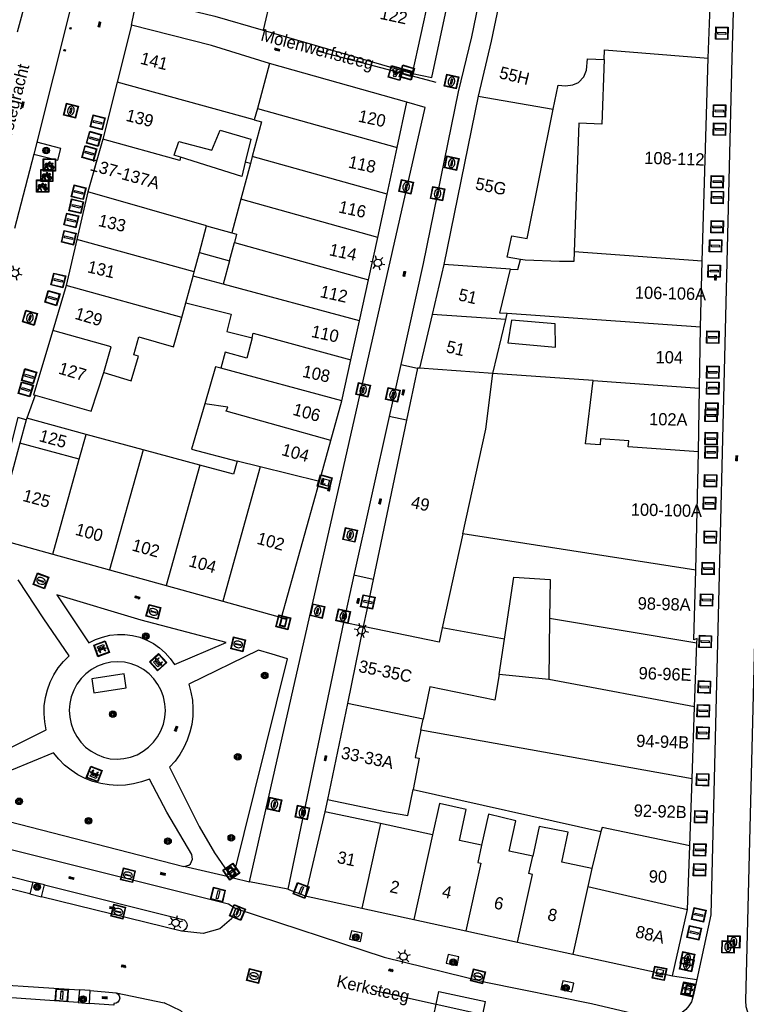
# Model space of a CAD drawing. Header units: metres. Extents: x 93870 to 95789, y 463036 to 464040.
# Tile 108 of 256: x 94224 to 94283, y 463815 to 463895. Entities that reach past the tile are written whole.
import ezdxf
from ezdxf.enums import TextEntityAlignment as Align

# ---------------------------------------------------------------- set-up
doc = ezdxf.new("R2010")
doc.units = ezdxf.units.M
doc.header["$LTSCALE"] = 25.4
for name, color, linetype in [('B_BEBOUWINGSGRENS_0', 1, 'Continuous'), ('B_TUSSENMUUR_0', 7, 'Continuous'), ('Q_BANK_0', 7, 'Continuous'), ('Q_BOOM_0', 3, 'Continuous'), ('Q_BRANDKRAAN_0', 5, 'Continuous'), ('Q_CAI-KAST_0', 10, 'Continuous'), ('Q_FIETSENREK_0', 6, 'Continuous'), ('Q_INSPECTIE_OF_RIOOLPUT_0', 253, 'Continuous'), ('Q_KOLK_0', 254, 'Continuous'), ('Q_LICHTMAST_0', 2, 'Continuous'), ('Q_LICHTPUNT_1', 7, 'Continuous'), ('Q_STRAATNAAMBORD_0', 7, 'Continuous'), ('Q_VERKEERSBORDPAAL_0', 40, 'Continuous'), ('Q_WATERLEIDINGPUT_0', 5, 'Continuous'), ('S_GBKN_SYMBOOL_GV_GROOT_0', 7, 'Continuous'), ('S_GBKN_SYMBOOL_OV_GROOT_0', 7, 'Continuous'), ('T_CULTUURGRENS_0', 76, 'Continuous'), ('V_WEGGRENS_0', 7, 'Continuous'), ('Z_GBKN_HUISNUMMER_0', 252, 'Continuous'), ('Z_STRAATNAAM_0', 252, 'Continuous')]:
    doc.layers.add(name, color=color, linetype=linetype)
doc.layers.add('Q_PAAL_STEEN_0', color=7, linetype='Continuous', true_color=0xa97373)
doc.layers.add('Q_PAALTJE_0', color=7, linetype='Continuous', true_color=0x666666)

# ---------------------------------------------------------------- blocks, each defined once
blk = doc.blocks.new('Q_STRAATNAAMBORD')
for points in [[(-0.5, 0.5), (0.5, 0.5), (0.5, -0.5), (-0.5, -0.5)], [(-0.369, 0.22), (0.358, 0.22), (0.358, -0.214), (-0.369, -0.214)]]:
    blk.add_lwpolyline(points, close=True)
for points in [[(-0.442, 0.464), (0.438, 0.464, -0.414214), (0.459, 0.442), (0.459, -0.437, -0.414214), (0.438, -0.459), (-0.442, -0.459, -0.414214), (-0.463, -0.437), (-0.463, 0.442), (-0.463, 0.444), (-0.463, 0.446), (-0.463, 0.448), (-0.462, 0.45), (-0.461, 0.451), (-0.46, 0.453), (-0.459, 0.455), (-0.458, 0.456), (-0.457, 0.457), (-0.456, 0.459), (-0.454, 0.46), (-0.453, 0.461), (-0.451, 0.462), (-0.449, 0.462), (-0.447, 0.463), (-0.446, 0.463), (-0.444, 0.464), (-0.442, 0.464)], [(-0.287, 0.16), (0.281, 0.16, -0.414214), (0.303, 0.139), (0.303, -0.134, -0.414214), (0.281, -0.156), (-0.287, -0.156, -0.414214), (-0.308, -0.134), (-0.308, 0.139), (-0.308, 0.14), (-0.308, 0.142), (-0.307, 0.144), (-0.307, 0.146), (-0.306, 0.148), (-0.305, 0.149), (-0.304, 0.151), (-0.303, 0.152), (-0.302, 0.154), (-0.3, 0.155), (-0.299, 0.156), (-0.297, 0.157), (-0.296, 0.158), (-0.294, 0.159), (-0.292, 0.159), (-0.29, 0.16), (-0.288, 0.16), (-0.287, 0.16)]]:
    blk.add_lwpolyline(points, format="xyb")
blk = doc.blocks.new('Q_CAI-KAST')
for points in [[(-0.5, 0.5), (0.5, 0.5), (0.5, -0.5), (-0.5, -0.5)], [(-0.262, 0.264), (0.25, 0.264), (0.25, 0.187), (-0.262, 0.187)], [(-0.262, 0.107), (0.25, 0.107), (0.25, -0.332), (-0.262, -0.332)]]:
    blk.add_lwpolyline(points, close=True)
blk.add_lwpolyline([(-0.442, 0.464), (0.438, 0.464, -0.414214), (0.459, 0.442), (0.459, -0.437, -0.414214), (0.438, -0.459), (-0.442, -0.459, -0.414214), (-0.463, -0.437), (-0.463, 0.442), (-0.463, 0.444), (-0.463, 0.446), (-0.463, 0.448), (-0.462, 0.45), (-0.461, 0.451), (-0.46, 0.453), (-0.459, 0.455), (-0.458, 0.456), (-0.457, 0.457), (-0.456, 0.459), (-0.454, 0.46), (-0.453, 0.461), (-0.451, 0.462), (-0.449, 0.462), (-0.447, 0.463), (-0.446, 0.463), (-0.444, 0.464), (-0.442, 0.464)], format="xyb")
blk.add_circle((-0.177, -0.034), 0.0354)
blk = doc.blocks.new('Q_LICHTMAST')
for points in [[(-0.26, 0.15), (-0.52, 0.3)], [(0, 0.3), (0, 0.6)], [(0.26, 0.15), (0.52, 0.3)], [(-0.26, -0.15), (-0.52, -0.3)], [(0, -0.3), (0, -0.6)], [(0.26, -0.15), (0.52, -0.3)]]:
    blk.add_lwpolyline(points)
blk.add_circle((0, 0), 0.3)
blk = doc.blocks.new('Q_VERKEERSBORDPAAL')
for points in [[(-0.5, 0.5), (0.5, 0.5), (0.5, -0.5), (-0.5, -0.5)], [(-0.08, 0.333), (0.071, 0.333), (0.071, -0.329), (-0.08, -0.329)]]:
    blk.add_lwpolyline(points, close=True)
blk.add_lwpolyline([(-0.442, 0.464), (0.438, 0.464, -0.414214), (0.459, 0.442), (0.459, -0.437, -0.414214), (0.438, -0.459), (-0.442, -0.459, -0.414214), (-0.463, -0.437), (-0.463, 0.442), (-0.463, 0.444), (-0.463, 0.446), (-0.463, 0.448), (-0.462, 0.45), (-0.461, 0.451), (-0.46, 0.453), (-0.459, 0.455), (-0.458, 0.456), (-0.457, 0.457), (-0.456, 0.459), (-0.454, 0.46), (-0.453, 0.461), (-0.451, 0.462), (-0.449, 0.462), (-0.447, 0.463), (-0.446, 0.463), (-0.444, 0.464), (-0.442, 0.464)], format="xyb")
blk = doc.blocks.new('Q_PAAL_STEEN')
for points in [[(-0.5, 0.5), (0.5, 0.5), (0.5, -0.5), (-0.5, -0.5)], [(-0.08, 0.333), (0.071, 0.333), (0.071, -0.329), (-0.08, -0.329)]]:
    blk.add_lwpolyline(points, close=True)
blk.add_lwpolyline([(-0.442, 0.464), (0.438, 0.464, -0.414214), (0.459, 0.442), (0.459, -0.437, -0.414214), (0.438, -0.459), (-0.442, -0.459, -0.414214), (-0.463, -0.437), (-0.463, 0.442), (-0.463, 0.444), (-0.463, 0.446), (-0.463, 0.448), (-0.462, 0.45), (-0.461, 0.451), (-0.46, 0.453), (-0.459, 0.455), (-0.458, 0.456), (-0.457, 0.457), (-0.456, 0.459), (-0.454, 0.46), (-0.453, 0.461), (-0.451, 0.462), (-0.449, 0.462), (-0.447, 0.463), (-0.446, 0.463), (-0.444, 0.464), (-0.442, 0.464)], format="xyb")
blk = doc.blocks.new('Q_PAALTJE')
at = {"color": 251, "true_color": 0x666666, "xscale": 0.1, "yscale": 0.1, "zscale": 0.01}
blk.add_blockref('Q_PAAL_STEEN', (0, 0), dxfattribs=at)
blk = doc.blocks.new('Q_KOLK')
blk.add_lwpolyline([(-0.5, 0.5), (0.5, 0.5), (0.5, -0.5), (-0.5, -0.5)], close=True)
for points in [[(-0.442, 0.464), (0.438, 0.464, -0.414214), (0.459, 0.442), (0.459, -0.437, -0.414214), (0.438, -0.459), (-0.442, -0.459, -0.414214), (-0.463, -0.437), (-0.463, 0.442, -0.414214), (-0.442, 0.464)], [(-0.345, 0.105, 0.380426), (-0.276, -0.18)], [(-0.008, 0.266, 0.240218), (-0.345, 0.105)], [(-0.194, 0.045, 0.853344), (-0.194, -0.032)], [(0.331, 0.111, 0.240191), (-0.008, 0.266)], [(0.185, -0.032, 0.849746), (0.185, 0.045)], [(0.267, -0.176, 0.380426), (0.331, 0.111)], [(-0.276, -0.18, 0.148452), (0.012, -0.257)], [(0.012, -0.257, 0.131742), (0.267, -0.176)]]:
    blk.add_lwpolyline(points, format="xyb")
for points in [[(-0.194, 0.045), (0.185, 0.045)], [(0.185, -0.032), (-0.194, -0.032)]]:
    blk.add_lwpolyline(points)
blk = doc.blocks.new('Q_WATERLEIDINGPUT')
blk.add_lwpolyline([(-0.5, 0.5), (0.5, 0.5), (0.5, -0.5), (-0.5, -0.5)], close=True)
for points in [[(-0.442, 0.464), (0.438, 0.464, -0.414214), (0.459, 0.442), (0.459, -0.437, -0.414214), (0.438, -0.459), (-0.442, -0.459, -0.414214), (-0.463, -0.437), (-0.463, 0.442), (-0.463, 0.444), (-0.463, 0.446), (-0.463, 0.448), (-0.462, 0.45), (-0.461, 0.451), (-0.46, 0.453), (-0.459, 0.455), (-0.458, 0.456), (-0.457, 0.457), (-0.456, 0.459), (-0.454, 0.46), (-0.453, 0.461), (-0.451, 0.462), (-0.449, 0.462), (-0.447, 0.463), (-0.446, 0.463), (-0.444, 0.464), (-0.442, 0.464)], [(-0.345, 0.105, 0.380426), (-0.276, -0.18)], [(-0.008, 0.266, 0.240218), (-0.345, 0.105)], [(-0.194, 0.045, 0.853344), (-0.194, -0.032)], [(0.331, 0.111, 0.240191), (-0.008, 0.266)], [(0.185, -0.032, 0.849746), (0.185, 0.045)], [(0.267, -0.176, 0.380426), (0.331, 0.111)], [(-0.276, -0.18, 0.148452), (0.012, -0.257)], [(0.012, -0.257, 0.131742), (0.267, -0.176)]]:
    blk.add_lwpolyline(points, format="xyb")
for points in [[(-0.194, 0.045), (0.185, 0.045)], [(0.185, -0.032), (-0.194, -0.032)]]:
    blk.add_lwpolyline(points)
blk = doc.blocks.new('Q_INSPECTIE_OF_RIOOLPUT')
blk.add_lwpolyline([(-0.5, 0.5), (0.5, 0.5), (0.5, -0.5), (-0.5, -0.5)], close=True)
for points in [[(-0.442, 0.464), (0.438, 0.464, -0.414214), (0.459, 0.442), (0.459, -0.437, -0.414214), (0.438, -0.459), (-0.442, -0.459, -0.414214), (-0.463, -0.437), (-0.463, 0.442), (-0.463, 0.444), (-0.463, 0.446), (-0.463, 0.448), (-0.462, 0.45), (-0.461, 0.451), (-0.46, 0.453), (-0.459, 0.455), (-0.458, 0.456), (-0.457, 0.457), (-0.456, 0.459), (-0.454, 0.46), (-0.453, 0.461), (-0.451, 0.462), (-0.449, 0.462), (-0.447, 0.463), (-0.446, 0.463), (-0.444, 0.464), (-0.442, 0.464)], [(-0.345, 0.105, 0.380426), (-0.276, -0.18)], [(-0.008, 0.266, 0.240218), (-0.345, 0.105)], [(-0.194, 0.045, 0.853344), (-0.194, -0.032)], [(0.331, 0.111, 0.240191), (-0.008, 0.266)], [(0.185, -0.032, 0.849746), (0.185, 0.045)], [(0.267, -0.176, 0.380426), (0.331, 0.111)], [(-0.276, -0.18, 0.148452), (0.012, -0.257)], [(0.012, -0.257, 0.131742), (0.267, -0.176)]]:
    blk.add_lwpolyline(points, format="xyb")
for points in [[(-0.194, 0.045), (0.185, 0.045)], [(0.185, -0.032), (-0.194, -0.032)]]:
    blk.add_lwpolyline(points)
blk = doc.blocks.new('Q_BRANDKRAAN')
blk.add_lwpolyline([(-0.5, 0.5), (0.5, 0.5), (0.5, -0.5), (-0.5, -0.5)], close=True)
for points in [[(-0.442, 0.464), (0.438, 0.464, -0.414214), (0.459, 0.442), (0.459, -0.437, -0.414214), (0.438, -0.459), (-0.442, -0.459, -0.414214), (-0.463, -0.437), (-0.463, 0.442), (-0.463, 0.444), (-0.463, 0.446), (-0.463, 0.448), (-0.462, 0.45), (-0.461, 0.451), (-0.46, 0.453), (-0.459, 0.455), (-0.458, 0.456), (-0.457, 0.457), (-0.456, 0.459), (-0.454, 0.46), (-0.453, 0.461), (-0.451, 0.462), (-0.449, 0.462), (-0.447, 0.463), (-0.446, 0.463), (-0.444, 0.464), (-0.442, 0.464)], [(-0.345, 0.105, 0.380426), (-0.276, -0.18)], [(-0.008, 0.266, 0.240218), (-0.345, 0.105)], [(-0.194, 0.045, 0.853344), (-0.194, -0.032)], [(0.331, 0.111, 0.240191), (-0.008, 0.266)], [(0.185, -0.032, 0.849746), (0.185, 0.045)], [(0.267, -0.176, 0.380426), (0.331, 0.111)], [(-0.276, -0.18, 0.148452), (0.012, -0.257)], [(0.012, -0.257, 0.131742), (0.267, -0.176)]]:
    blk.add_lwpolyline(points, format="xyb")
for points in [[(-0.194, 0.045), (0.185, 0.045)], [(0.185, -0.032), (-0.194, -0.032)]]:
    blk.add_lwpolyline(points)
blk = doc.blocks.new('Q_FIETSENREK')
for points in [[(-0.5, 0.5), (0.5, 0.5), (0.5, -0.5), (-0.5, -0.5)], [(-0.063, 0.145), (0.184, 0.054), (0.037, -0.093)]]:
    blk.add_lwpolyline(points, close=True)
for points in [[(-0.442, 0.464), (0.438, 0.464, -0.414214), (0.459, 0.442), (0.459, -0.437, -0.414214), (0.438, -0.459), (-0.442, -0.459, -0.414214), (-0.463, -0.437), (-0.463, 0.442), (-0.463, 0.444), (-0.463, 0.446), (-0.463, 0.448), (-0.462, 0.45), (-0.461, 0.451), (-0.46, 0.453), (-0.459, 0.455), (-0.458, 0.456), (-0.457, 0.457), (-0.456, 0.459), (-0.454, 0.46), (-0.453, 0.461), (-0.451, 0.462), (-0.449, 0.462), (-0.447, 0.463), (-0.446, 0.463), (-0.444, 0.464), (-0.442, 0.464)], [(-0.181, 0.106, 0.847256), (-0.324, -0.144)], [(-0.193, 0.075, 0.842492), (-0.305, -0.118)], [(-0.171, 0.065, 0.053288), (-0.193, 0.075)], [(-0.185, -0.134, 0.502492), (-0.147, 0.044)], [(-0.149, 0.089, 0.06236), (-0.181, 0.106)], [(-0.165, -0.161, 0.494489), (-0.125, 0.068)], [(-0.324, -0.144, 0.089606), (-0.421, -0.348)], [(-0.296, -0.162, 0.110942), (-0.375, -0.348)], [(-0.294, -0.105, 0.006942), (-0.305, -0.118)], [(-0.296, -0.162, 0.02458), (-0.283, -0.168)], [(-0.212, -0.105, 0.381614), (-0.294, -0.105)], [(-0.283, -0.168, 0.148109), (-0.198, -0.173)], [(-0.223, -0.136, 0.533998), (-0.276, -0.136)], [(-0.276, -0.136, 0.009682), (-0.271, -0.138)], [(-0.271, -0.138, 0.120201), (-0.218, -0.144)], [(-0.218, -0.144, 0.003554), (-0.223, -0.136)], [(-0.185, -0.134, 0.017985), (-0.212, -0.105)], [(-0.122, -0.348, 0.075837), (-0.198, -0.173)], [(-0.075, -0.348, 0.094234), (-0.165, -0.161)], [(0.095, -0.16, 0.385208), (0.186, -0.333)], [(0.209, -0.054, 0.224648), (0.108, -0.128)], [(0.126, -0.171, 0.376993), (0.197, -0.303)], [(0.212, -0.086, 0.20829), (0.139, -0.139)], [(0.186, -0.333, 1), (0.287, -0.06)], [(0.197, -0.303, 1), (0.276, -0.09)], [(0.287, -0.06, 0.086253), (0.238, -0.051)], [(0.276, -0.09, 0.079305), (0.241, -0.083)]]:
    blk.add_lwpolyline(points, format="xyb")
for points in [[(-0.171, 0.065), (-0.263, -0.038), (-0.239, -0.059), (-0.147, 0.044)], [(0.081, 0.221), (-0.003, 0.252), (-0.149, 0.089)], [(-0.125, 0.068), (-0.086, 0.111), (0.018, -0.131), (0.095, -0.16)], [(0.238, -0.051), (0.229, 0.053), (0.261, 0.093), (0.302, 0.078), (0.314, 0.11), (0.192, 0.155), (0.18, 0.123), (0.231, 0.104), (0.207, 0.076), (-0.04, 0.167), (0, 0.216), (0.07, 0.191), (0.081, 0.221)], [(0.209, -0.054), (0.199, 0.029), (0.057, -0.108)], [(-0.421, -0.348), (-0.375, -0.348)], [(-0.122, -0.348), (-0.075, -0.348)], [(0.057, -0.108), (0.108, -0.128)], [(0.126, -0.171), (0.253, -0.218), (0.241, -0.083)], [(0.139, -0.139), (0.222, -0.17), (0.212, -0.086)]]:
    blk.add_lwpolyline(points)
blk = doc.blocks.new('Q_BANK')
blk.add_lwpolyline([(-0.5, 0.5), (0.5, 0.5), (0.5, -0.5), (-0.5, -0.5)], close=True)
blk.add_lwpolyline([(-0.442, 0.464), (0.438, 0.464, -0.414214), (0.459, 0.442), (0.459, -0.437, -0.414214), (0.438, -0.459), (-0.442, -0.459, -0.414214), (-0.463, -0.437), (-0.463, 0.442), (-0.463, 0.444), (-0.463, 0.446), (-0.463, 0.448), (-0.462, 0.45), (-0.461, 0.451), (-0.46, 0.453), (-0.459, 0.455), (-0.458, 0.456), (-0.457, 0.457), (-0.456, 0.459), (-0.454, 0.46), (-0.453, 0.461), (-0.451, 0.462), (-0.449, 0.462), (-0.447, 0.463), (-0.446, 0.463), (-0.444, 0.464), (-0.442, 0.464)], format="xyb")
for points in [[(-0.267, 0.022), (-0.366, -0.078)], [(-0.18, 0.132), (-0.267, 0.132), (-0.267, 0.276)], [(-0.267, 0.276), (0.258, 0.276), (0.258, 0.132), (0.173, 0.132)], [(-0.18, 0.022), (-0.267, 0.022)], [(-0.267, 0.022), (-0.18, 0.022)], [(-0.18, 0.022), (-0.18, 0.132)], [(-0.18, 0.132), (-0.144, 0.132)], [(-0.144, 0.132), (-0.144, 0.022)], [(0.131, 0.132), (-0.144, 0.132)], [(0.131, 0.022), (-0.144, 0.022)], [(-0.144, 0.022), (0.131, 0.022)], [(0.131, 0.022), (-0.144, 0.022)], [(-0.144, 0.022), (0.131, 0.022)], [(-0.144, 0.022), (0.131, 0.022)], [(0.131, 0.022), (0.131, 0.132)], [(0.131, 0.132), (0.173, 0.132)], [(0.173, 0.132), (0.173, 0.022)], [(0.173, 0.022), (0.255, 0.022)], [(0.173, 0.022), (0.255, 0.022)], [(0.255, 0.022), (0.357, -0.078)], [(-0.236, -0.078), (-0.366, -0.078)], [(-0.192, -0.078), (-0.192, -0.27), (-0.236, -0.27), (-0.236, -0.078)], [(-0.236, -0.078), (-0.192, -0.078)], [(0.183, -0.078), (-0.192, -0.078)], [(0.226, -0.078), (0.226, -0.268), (0.183, -0.268), (0.183, -0.078)], [(0.183, -0.078), (0.226, -0.078)], [(0.357, -0.078), (0.226, -0.078)]]:
    blk.add_lwpolyline(points)
blk = doc.blocks.new('Q_LICHTPUNT')
for points in [[(-0.5, 0.5), (0.5, 0.5), (0.5, -0.5), (-0.5, -0.5)], [(-0.463, 0.464), (0.459, 0.464), (0.459, -0.459), (-0.463, -0.459)], [(-0.123, 0.08), (-0.077, 0.051), (-0.255, -0.233), (-0.301, -0.204)], [(-0.033, 0.032), (0.021, 0.032), (0.021, -0.303), (-0.033, -0.303)], [(0.075, 0.051), (0.121, 0.079), (0.293, -0.209), (0.247, -0.236)]]:
    blk.add_lwpolyline(points, close=True)
blk.add_circle((-0.002, 0.21), 0.103)
blk = doc.blocks.new('Q_BOOM')
for radius in [0.27, 0.18, 0.09]:
    blk.add_circle((0, 0), radius)
blk = doc.blocks.new('S_GBKN_SYMBOOL_OV_GROOT')
for points in [[(-0.21875, 0.0625), (0.21875, 0.0625)], [(-0.21875, 0), (0.21875, 0)], [(-0.1875, 0.0625), (-0.1875, 0)], [(-0.125, 0.09375), (-0.125, 0.0625)], [(-0.125, 0), (-0.125, -0.0625)], [(-0.0625, 0.0625), (-0.0625, 0)], [(0, 0.09375), (0, 0.0625)], [(0, 0), (0, -0.0625)], [(0.0625, 0.0625), (0.0625, 0)], [(0.125, 0.09375), (0.125, 0.0625)], [(0.125, 0), (0.125, -0.0625)], [(0.1875, 0.0625), (0.1875, 0)], [(-0.21875, -0.0625), (0.21875, -0.0625)], [(-0.1875, -0.0625), (-0.1875, -0.09375)], [(-0.0625, -0.0625), (-0.0625, -0.09375)], [(0.0625, -0.0625), (0.0625, -0.09375)], [(0.1875, -0.0625), (0.1875, -0.09375)]]:
    blk.add_lwpolyline(points)
blk = doc.blocks.new('S_GBKN_SYMBOOL_GV_GROOT')
for points in [[(-0.1875, 0.03125), (-0.09375, 0.09375)], [(-0.1875, -0.0625), (0.0625, 0.09375)], [(-0.1875, 0.09375), (0.125, -0.09375)], [(-0.1875, 0), (-0.03125, -0.09375)], [(-0.125, -0.09375), (0.1875, 0.09375)], [(-0.0625, 0.09375), (0.1875, -0.0625)], [(0.03125, -0.09375), (0.1875, 0)], [(0.09375, 0.09375), (0.1875, 0.03125)]]:
    blk.add_lwpolyline(points)

msp = doc.modelspace()

# ---------------------------------------------------------------- linework, layer by layer
at = {"layer": 'B_BEBOUWINGSGRENS_0'}
for p, q in [((94255.68, 463890.99), (94257.495, 463899.4)), ((94279.765, 463892.252), (94280.017, 463899.245)), ((94232.78, 463894.95), (94231.609, 463890.295)), ((94243.49, 463894.528), (94255.68, 463890.99)), ((94279.265, 463875.707), (94279.765, 463892.252)), ((94255.22, 463888.65), (94244.019, 463891.804)), ((94231.609, 463890.295), (94230.44, 463885.65)), ((94261.01, 463889.16), (94258.221, 463875.43)), ((94254.422, 463884.959), (94255.22, 463888.65)), ((94230.44, 463885.65), (94229.22, 463881.34)), ((94253.6, 463881.16), (94254.422, 463884.959)), ((94229.22, 463881.34), (94228.315, 463877.468)), ((94252.837, 463877.635), (94253.6, 463881.16)), ((94238.3, 463876.389), (94238.887, 463878.579)), ((94238.887, 463878.579), (94240.942, 463878.013)), ((94252.074, 463874.161), (94252.837, 463877.635)), ((94228.315, 463877.468), (94227.44, 463873.72)), ((94240.752, 463875.732), (94241.148, 463877.208)), ((94237.882, 463874.831), (94238.3, 463876.389)), ((94238.3, 463876.389), (94240.752, 463875.732)), ((94240.752, 463875.732), (94240.237, 463873.81)), ((94258.221, 463875.43), (94257.266, 463871.356)), ((94279.13, 463870.32), (94279.265, 463875.707)), ((94237.785, 463874.468), (94237.882, 463874.831)), ((94240.237, 463873.81), (94237.785, 463874.468)), ((94227.44, 463873.72), (94226.345, 463870.034)), ((94251.342, 463870.825), (94252.074, 463874.161)), ((94236.879, 463871.094), (94237.203, 463872.302)), ((94257.266, 463871.356), (94256.23, 463866.97)), ((94236.189, 463868.719), (94236.879, 463871.094)), ((94250.645, 463867.652), (94251.342, 463870.825)), ((94279.07, 463865.34), (94279.13, 463870.32)), ((94249.91, 463864.307), (94250.645, 463867.652)), ((94256.07, 463866.97), (94255.181, 463862.722)), ((94256.23, 463866.97), (94256.07, 463866.97)), ((94278.97, 463860.16), (94279.07, 463865.34)), ((94249.015, 463861.08), (94249.91, 463864.307)), ((94224.19, 463862.76), (94223.675, 463860.861)), ((94224.225, 463862.888), (94224.19, 463862.76)), ((94229.079, 463861.571), (94224.225, 463862.888)), ((94255.181, 463862.722), (94252.465, 463849.742)), ((94233.712, 463860.314), (94229.079, 463861.571)), ((94223.675, 463860.861), (94221.58, 463853.14)), ((94248.076, 463857.729), (94249.015, 463861.08)), ((94238.344, 463859.057), (94233.712, 463860.314)), ((94278.76, 463850.51), (94278.97, 463860.16)), ((94244.99, 463846.63), (94248.076, 463857.729)), ((94222.444, 463852.9), (94226.349, 463851.814)), ((94226.349, 463851.814), (94230.968, 463850.529)), ((94230.968, 463850.529), (94235.588, 463849.245)), ((94235.588, 463849.245), (94240.207, 463847.96)), ((94240.207, 463847.96), (94244.99, 463846.63)), ((94266.84, 463846.545), (94266.784, 463841.579)), ((94251.66, 463845.897), (94250.36, 463839.631)), ((94262.73, 463842.004), (94263.163, 463844.859)), ((94278.663, 463839.359), (94278.846, 463844.54)), ((94266.784, 463841.579), (94262.73, 463842.004)), ((94250.36, 463839.631), (94248.74, 463831.8)), ((94278.456, 463833.494), (94278.663, 463839.359)), ((94278.262, 463828.007), (94278.456, 463833.494)), ((94255.73, 463832.6), (94271.03, 463829.18)), ((94248.53, 463830.8), (94246.932, 463823.937)), ((94253.049, 463829.836), (94248.53, 463830.8)), ((94257.303, 463828.928), (94253.049, 463829.836)), ((94271.03, 463829.18), (94270.28, 463826.16)), ((94278.08, 463822.84), (94278.262, 463828.007)), ((94270.28, 463826.16), (94267.838, 463826.681)), ((94246.932, 463823.937), (94251.529, 463822.934)), ((94251.529, 463822.934), (94255.779, 463822.007)), ((94276.847, 463817.412), (94278.08, 463822.84)), ((94255.779, 463822.007), (94260.008, 463821.085)), ((94260.008, 463821.085), (94264.229, 463820.164)), ((94264.229, 463820.164), (94268.743, 463819.18)), ((94268.743, 463819.18), (94276.847, 463817.412))]:
    msp.add_line(p, q, dxfattribs=at)
for points in [[(94263.512, 463900.547), (94262.08, 463893.63), (94261.01, 463889.16)], [(94233.24, 463897.23), (94239.551, 463895.672), (94243.49, 463894.528)], [(94244.019, 463891.804), (94239.28, 463893.27), (94232.78, 463894.95)], [(94267.137, 463888.087), (94267.532, 463890.045), (94268.128, 463889.993), (94268.739, 463890.076), (94269.194, 463890.272), (94269.637, 463890.715), (94269.845, 463891.264), (94269.928, 463892.186), (94271.299, 463892.127)], [(94271.299, 463892.127), (94271.098, 463886.865), (94269.234, 463886.934), (94268.842, 463876.447)], [(94264.458, 463875.836), (94263.373, 463876.009), (94263.757, 463877.75), (94265.011, 463877.548), (94267.137, 463888.087)], [(94236.771, 463884.184), (94236.246, 463884.35), (94236.617, 463885.443), (94239.315, 463884.734), (94239.991, 463886.369), (94242.486, 463885.639), (94242.037, 463883.777)], [(94242.037, 463883.777), (94241.755, 463882.607), (94236.771, 463884.184)], [(94240.942, 463878.013), (94241.323, 463877.903), (94241.148, 463877.208)], [(94268.842, 463876.447), (94268.813, 463875.674), (94267.637, 463875.67), (94264.839, 463875.775), (94264.458, 463875.836)], [(94237.203, 463872.302), (94240.89, 463871.38), (94240.53, 463869.96), (94242.6, 463869.443)], [(94263.734, 463870.882), (94263.431, 463869.041), (94267.325, 463868.689), (94267.307, 463870.582), (94263.734, 463870.882)], [(94226.345, 463870.034), (94224.79, 463864.8), (94224.915, 463864.765)], [(94230.501, 463866.615), (94232.745, 463865.94), (94233.346, 463867.949), (94232.97, 463868.05), (94233.37, 463869.52), (94236.189, 463868.719)], [(94242.6, 463869.443), (94242.153, 463867.79), (94240.399, 463868.265), (94240.05, 463866.972)], [(94224.915, 463864.765), (94229.48, 463863.47), (94230.501, 463866.615)], [(94240.05, 463866.972), (94239.625, 463867.087), (94238.73, 463864.05)], [(94238.73, 463864.05), (94237.657, 463860.352), (94241.374, 463859.38)], [(94241.374, 463859.38), (94241.085, 463858.313), (94238.344, 463859.057)], [(94278.846, 463844.54), (94278.86, 463844.93), (94278.6, 463844.83), (94278.76, 463850.51)], [(94252.465, 463849.742), (94251.948, 463847.275), (94251.66, 463845.897)], [(94263.163, 463844.859), (94263.931, 463849.924), (94266.876, 463849.733), (94266.84, 463846.545)], [(94248.74, 463831.8), (94253.56, 463830.79), (94255.294, 463830.485), (94255.73, 463832.6)], [(94261.294, 463828.077), (94259.509, 463828.458), (94260.05, 463830.994), (94257.862, 463831.467), (94257.303, 463828.928)], [(94265.47, 463827.186), (94263.558, 463827.594), (94264.085, 463830.062), (94261.857, 463830.603), (94261.294, 463828.077)], [(94267.838, 463826.681), (94268.36, 463829.129), (94266.002, 463829.602), (94265.47, 463827.186)]]:
    msp.add_lwpolyline(points, dxfattribs=at)
at = {"layer": 'B_TUSSENMUUR_0'}
for p, q in [((94244.694, 463899.638), (94243.49, 463894.528)), ((94244.019, 463891.804), (94243.023, 463888.136)), ((94242.774, 463887.217), (94231.609, 463890.295)), ((94261.01, 463889.16), (94267.137, 463888.087)), ((94243.023, 463888.136), (94242.774, 463887.217)), ((94243.023, 463888.136), (94254.422, 463884.959)), ((94242.607, 463884.226), (94242.456, 463883.66)), ((94253.6, 463881.16), (94242.607, 463884.226)), ((94242.456, 463883.66), (94241.675, 463880.747)), ((94242.456, 463883.66), (94242.037, 463883.777)), ((94238.887, 463878.579), (94229.22, 463881.34)), ((94241.675, 463880.747), (94240.942, 463878.013)), ((94252.837, 463877.635), (94241.675, 463880.747)), ((94237.882, 463874.831), (94228.315, 463877.468)), ((94241.148, 463877.208), (94252.074, 463874.161)), ((94279.265, 463875.707), (94268.842, 463876.447)), ((94263.658, 463875.044), (94258.221, 463875.43)), ((94237.203, 463872.302), (94237.785, 463874.468)), ((94236.879, 463871.094), (94227.44, 463873.72)), ((94251.342, 463870.825), (94240.237, 463873.81)), ((94263.273, 463870.929), (94257.266, 463871.356)), ((94263.273, 463870.929), (94263.392, 463871.421)), ((94279.13, 463870.32), (94263.392, 463871.421)), ((94262.215, 463866.543), (94263.273, 463870.929)), ((94249.91, 463864.307), (94240.05, 463866.972)), ((94262.215, 463866.543), (94256.23, 463866.97)), ((94270.394, 463865.959), (94262.215, 463866.543)), ((94270.394, 463865.959), (94279.07, 463865.34)), ((94228.513, 463859.548), (94229.079, 463861.571)), ((94228.513, 463859.548), (94223.675, 463860.861)), ((94233.712, 463860.314), (94230.968, 463850.529)), ((94226.349, 463851.814), (94228.513, 463859.548)), ((94243.254, 463858.917), (94241.374, 463859.38)), ((94238.344, 463859.057), (94235.588, 463849.245)), ((94243.254, 463858.917), (94240.207, 463847.96)), ((94248.076, 463857.729), (94243.254, 463858.917)), ((94259.769, 463853.459), (94258.082, 463845.808)), ((94278.76, 463850.51), (94259.769, 463853.459)), ((94278.846, 463844.54), (94266.84, 463846.545)), ((94263.163, 463844.859), (94258.082, 463845.808)), ((94278.663, 463839.359), (94266.784, 463841.579)), ((94256.533, 463838.348), (94250.36, 463839.631)), ((94256.345, 463837.441), (94256.533, 463838.348)), ((94278.456, 463833.494), (94256.345, 463837.441)), ((94253.049, 463829.836), (94251.529, 463822.934)), ((94257.303, 463828.928), (94255.779, 463822.007)), ((94270.28, 463826.16), (94269.958, 463824.691)), ((94269.958, 463824.691), (94268.743, 463819.18)), ((94269.958, 463824.691), (94278.08, 463822.84))]:
    msp.add_line(p, q, dxfattribs=at)
for points in [[(94271.299, 463892.127), (94271.329, 463892.914), (94279.765, 463892.252)], [(94242.774, 463887.217), (94243.366, 463887.054), (94242.607, 463884.226)], [(94236.771, 463884.184), (94236.695, 463883.912), (94230.44, 463885.65)], [(94263.658, 463875.044), (94264.256, 463875.001), (94264.458, 463875.836)], [(94263.392, 463871.421), (94262.793, 463871.463), (94263.658, 463875.044)], [(94230.501, 463866.615), (94231.113, 463868.703), (94226.345, 463870.034)], [(94242.6, 463869.443), (94242.696, 463869.835), (94250.645, 463867.652)], [(94259.769, 463853.459), (94261.653, 463862.001), (94262.215, 463866.543)], [(94278.97, 463860.16), (94273.258, 463860.541), (94273.293, 463861.04), (94270.999, 463861.204), (94270.963, 463860.705), (94269.766, 463860.79), (94270.394, 463865.959)], [(94249.015, 463861.08), (94240.49, 463863.455), (94240.62, 463863.8), (94238.73, 463864.05)], [(94258.082, 463845.808), (94257.834, 463844.614), (94251.66, 463845.897)], [(94262.73, 463842.004), (94262.392, 463839.887), (94257.082, 463840.991), (94256.533, 463838.348)], [(94256.345, 463837.441), (94255.883, 463835.215), (94256.22, 463835.17), (94255.73, 463832.6)], [(94278.262, 463828.007), (94271.116, 463829.525), (94271.03, 463829.18)], [(94261.294, 463828.077), (94260.984, 463826.673), (94261.228, 463826.616), (94260.008, 463821.085)], [(94264.229, 463820.164), (94265.447, 463825.686), (94265.154, 463825.752), (94265.47, 463827.186)]]:
    msp.add_lwpolyline(points, dxfattribs=at)
at = {"layer": 'T_CULTUURGRENS_0'}
for p, q in [((94229.53, 463841.65), (94229.702, 463840.501)), ((94240.924, 463825.441), (94241.056, 463825.408))]:
    msp.add_line(p, q, dxfattribs=at)
msp.add_lwpolyline([(94229.702, 463840.501), (94232.328, 463840.894), (94232.156, 463842.043), (94229.53, 463841.65)], dxfattribs=at)
at = {"layer": 'V_WEGGRENS_0'}
for p, q in [((94223.489, 463894.393), (94224.683, 463898.962)), ((94228.205, 463898.025), (94224.796, 463884.42)), ((94232.78, 463894.95), (94233.24, 463897.23)), ((94224.796, 463884.42), (94223.231, 463878.367)), ((94254.719, 463867.271), (94253.776, 463863.035)), ((94254.719, 463867.271), (94256.07, 463866.97)), ((94224.915, 463864.765), (94224.225, 463862.888)), ((94253.776, 463863.035), (94250.896, 463850.091)), ((94255.181, 463862.722), (94253.776, 463863.035)), ((94250.896, 463850.091), (94250.04, 463846.234)), ((94252.465, 463849.742), (94250.896, 463850.091)), ((94250.04, 463846.234), (94245.518, 463824.477)), ((94251.66, 463845.897), (94250.04, 463846.234)), ((94244.241, 463843.64), (94243.124, 463843.98)), ((94231.025, 463835.116), (94231.587, 463835.083)), ((94248.74, 463831.8), (94248.53, 463830.8)), ((94220.333, 463830.648), (94237.04, 463826.347)), ((94215.549, 463827.36), (94224.719, 463825.066)), ((94240.924, 463825.441), (94237.04, 463826.347)), ((94224.479, 463824.107), (94218.018, 463825.701)), ((94241.056, 463825.408), (94242.383, 463825.076)), ((94224.719, 463825.066), (94224.479, 463824.107)), ((94225.669, 463824.828), (94224.719, 463825.066)), ((94225.43, 463823.873), (94225.669, 463824.828)), ((94245.518, 463824.477), (94242.383, 463825.076)), ((94224.479, 463824.107), (94225.43, 463823.873)), ((94236.834, 463821.06), (94225.43, 463823.873)), ((94245.518, 463824.477), (94246.932, 463823.937)), ((94276.847, 463817.412), (94278.834, 463817.134)), ((94216.155, 463817.099), (94228.518, 463816.278)), ((94228.426, 463815.24), (94216.122, 463816.133)), ((94228.518, 463816.278), (94228.426, 463815.24)), ((94229.39, 463816.22), (94228.518, 463816.278)), ((94229.352, 463815.173), (94229.39, 463816.22)), ((94229.39, 463816.22), (94231.524, 463816.039)), ((94231.524, 463816.039), (94235.43, 463815.23)), ((94257.596, 463815.108), (94257.815, 463816.152)), ((94257.815, 463816.152), (94261.624, 463815.323)), ((94228.426, 463815.24), (94229.352, 463815.173)), ((94256.669, 463810.684), (94257.596, 463815.108)), ((94261.402, 463814.265), (94261.624, 463815.323))]:
    msp.add_line(p, q, dxfattribs=at)
for points in [[(94283.891, 463973.657), (94282.37, 463915.906), (94281.685, 463892.238), (94279.979, 463822.397), (94278.834, 463817.134)], [(94264.849, 463970.964), (94266.58, 463958.48), (94267.49, 463945.35), (94267.64, 463938.6), (94267.18, 463931.57), (94265.46, 463917.84), (94263.36, 463907.97), (94260.47, 463893.99), (94259.4, 463889.51), (94256.55, 463875.5), (94254.719, 463867.271)], [(94255.68, 463890.99), (94257.25, 463890.66), (94258.51, 463896.64), (94259.63, 463901.61), (94260.81, 463907.28), (94263.72, 463922.31), (94264.24, 463925.86), (94264.76, 463930.18), (94264.97, 463933.54), (94265.23, 463940.22), (94265.42, 463949.12), (94265.1, 463952.67), (94264.31, 463957.66), (94262.1, 463970.27)], [(94242.383, 463825.076), (94256.71, 463888.23), (94255.22, 463888.65)], [(94227.019, 463884.877), (94225.063, 463885.405), (94224.796, 463884.42)], [(94224.796, 463884.42), (94226.76, 463883.919), (94227.019, 463884.877)], [(94287.073, 463812.13), (94284.286, 463813.171), (94283.937, 463813.343), (94283.623, 463813.572), (94283.353, 463813.852), (94283.134, 463814.173), (94282.973, 463814.528), (94282.876, 463814.904), (94282.833, 463815.409), (94284.06, 463864.14)], [(94224.19, 463862.76), (94223.512, 463862.935), (94222.54, 463859.16), (94222.11, 463859.19), (94221.68, 463857.5), (94222.06, 463857.38), (94220.898, 463853.335), (94221.58, 463853.14)], [(94217.863, 463834.745), (94219.03, 463834.08), (94225.82, 463837.473), (94225.694, 463838.125), (94225.64, 463838.786), (94225.658, 463839.449), (94225.748, 463840.106), (94225.909, 463840.75), (94226.139, 463841.372), (94226.436, 463841.965), (94226.796, 463842.523), (94227.214, 463843.038), (94227.685, 463843.504), (94225.613, 463846.531), (94223.52, 463849.7)], [(94226.668, 463848.496), (94229.285, 463844.56), (94229.833, 463844.838), (94230.41, 463845.048), (94231.008, 463845.188), (94231.619, 463845.256), (94232.233, 463845.251), (94232.842, 463845.173), (94233.437, 463845.023), (94234.011, 463844.803), (94234.554, 463844.517), (94235.06, 463844.168), (94235.52, 463843.762), (94235.929, 463843.304), (94236.28, 463842.8), (94240.478, 463844.592)], [(94240.478, 463844.592), (94233.557, 463846.417), (94226.668, 463848.496)], [(94243.124, 463843.98), (94237.436, 463841.203), (94237.615, 463840.563), (94237.73, 463839.909), (94237.778, 463839.247), (94237.761, 463838.583), (94237.677, 463837.924), (94237.527, 463837.276), (94237.314, 463836.647), (94237.039, 463836.043), (94236.704, 463835.468), (94236.315, 463834.931), (94235.873, 463834.434), (94238.295, 463829.603), (94239.519, 463827.437), (94240.924, 463825.441)], [(94231.587, 463835.083), (94232.147, 463835.129), (94232.696, 463835.253), (94233.222, 463835.453), (94233.714, 463835.726), (94234.163, 463836.065), (94234.56, 463836.464), (94234.896, 463836.914), (94235.166, 463837.408), (94235.364, 463837.935), (94235.486, 463838.484), (94235.529, 463839.045), (94235.492, 463839.606), (94235.377, 463840.157), (94235.186, 463840.686), (94234.922, 463841.183), (94234.591, 463841.638), (94234.199, 463842.041), (94233.754, 463842.386), (94233.265, 463842.664), (94232.742, 463842.871), (94232.195, 463843.002), (94231.633, 463843.035), (94231.072, 463842.989), (94230.524, 463842.865), (94229.998, 463842.664), (94229.506, 463842.392), (94229.057, 463842.053), (94228.66, 463841.654), (94228.323, 463841.203), (94228.054, 463840.71), (94227.856, 463840.183), (94227.734, 463839.634), (94227.691, 463839.073), (94227.728, 463838.511), (94227.843, 463837.961), (94228.034, 463837.432), (94228.298, 463836.935), (94228.629, 463836.48), (94229.021, 463836.076), (94229.466, 463835.732), (94229.955, 463835.454), (94230.478, 463835.247), (94231.025, 463835.116)], [(94241.056, 463825.408), (94245.49, 463843.26), (94244.241, 463843.64)], [(94237.04, 463826.347), (94237.427, 463826.437), (94237.583, 463826.564), (94237.751, 463826.923), (94237.686, 463827.315), (94235.64, 463830.759), (94234.222, 463833.469), (94233.592, 463833.237), (94232.941, 463833.071), (94232.277, 463832.973), (94231.606, 463832.945), (94230.935, 463832.985), (94230.272, 463833.094), (94229.625, 463833.272), (94228.998, 463833.515), (94228.401, 463833.821), (94227.838, 463834.187), (94227.315, 463834.609), (94226.839, 463835.083), (94226.415, 463835.604), (94222.974, 463834.193)], [(94211.038, 463829.819), (94212.294, 463829.893), (94214.458, 463829.854), (94240.68, 463823.3), (94241.269, 463822.906)], [(94225.669, 463824.828), (94237.063, 463821.977), (94237.196, 463821.858), (94237.278, 463821.7), (94237.298, 463821.523), (94237.255, 463821.35), (94237.154, 463821.204), (94237.007, 463821.102), (94236.834, 463821.06)], [(94241.269, 463822.906), (94240.924, 463822.078), (94239.959, 463821.257), (94238.6, 463820.884), (94236.834, 463821.06)], [(94241.269, 463822.906), (94253.355, 463818.94), (94261.645, 463816.894), (94270.261, 463815.173), (94273.609, 463814.382)], [(94250.535, 463820.398), (94251.421, 463820.206), (94251.573, 463820.909), (94250.688, 463821.101), (94250.535, 463820.398)], [(94258.419, 463818.448), (94259.305, 463818.255), (94259.458, 463818.958), (94258.572, 463819.151), (94258.419, 463818.448)], [(94267.768, 463816.316), (94268.653, 463816.123), (94268.806, 463816.826), (94267.921, 463817.019), (94267.768, 463816.316)], [(94278.834, 463817.134), (94278.518, 463815.683), (94278.395, 463815.309), (94278.202, 463814.967), (94277.946, 463814.669), (94277.636, 463814.426), (94277.285, 463814.249), (94276.906, 463814.144), (94275.365, 463814.176)], [(94231.524, 463816.039), (94231.675, 463815.938), (94231.775, 463815.785), (94231.807, 463815.606), (94231.767, 463815.428), (94231.66, 463815.281), (94231.504, 463815.186), (94231.324, 463815.16), (94231.321, 463815.03), (94229.352, 463815.173)], [(94238.34, 463812.26), (94238.025, 463813.151), (94237.501, 463813.937), (94236.8, 463814.57), (94235.43, 463815.23)]]:
    msp.add_lwpolyline(points, dxfattribs=at)
at = {"layer": 'Z_STRAATNAAM_0'}
for p, q in [((94247.89, 463892.852), (94255.643, 463890.8)), ((94255.643, 463890.8), (94257.557, 463890.293)), ((94252.435, 463816.25), (94257.596, 463815.108)), ((94257.596, 463815.108), (94261.402, 463814.265))]:
    msp.add_line(p, q, dxfattribs=at)

# ---------------------------------------------------------------- block references
at = {"layer": 'Q_BANK_0'}
for p, rotation in [((94230.331, 463844.085), 19.99905080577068), ((94234.939, 463842.997), 131.765271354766), ((94229.731, 463833.873), 158.8156711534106)]:
    msp.add_blockref('Q_BANK', p, dxfattribs=dict(at, rotation=rotation))
at = {"layer": 'Q_BOOM_0'}
for p, rotation in [((94225.81, 463884.72), 164.8937011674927), ((94233.936, 463845.107), 159.0294076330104), ((94243.621, 463841.904), 76.0513901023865), ((94231.237, 463838.749), 8.511559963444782), ((94241.423, 463835.27), 76.0513901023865), ((94223.602, 463831.648), 165.5634199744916), ((94229.27, 463830.054), 165.5634199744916), ((94235.738, 463828.398), 120.7135582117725), ((94240.902, 463828.671), 76.05139010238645), ((94225.073, 463824.662), 165.9353782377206), ((94251.05, 463820.572), 167.7728183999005), ((94258.977, 463818.535), 167.7110655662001), ((94268.175, 463816.434), 167.6976024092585), ((94228.814, 463815.512), 175.8616206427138)]:
    msp.add_blockref('Q_BOOM', p, dxfattribs=dict(at, rotation=rotation))
at = {"layer": 'Q_BRANDKRAAN_0', "rotation": 78.50144012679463}
msp.add_blockref('Q_BRANDKRAAN', (94258.87, 463883.688), dxfattribs=at)
at = {"layer": 'Q_CAI-KAST_0'}
for p, rotation in [((94248.518, 463857.689), 74.3463385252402), ((94275.807, 463817.623), 167.6929658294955)]:
    msp.add_blockref('Q_CAI-KAST', p, dxfattribs=dict(at, rotation=rotation))
at = {"layer": 'Q_FIETSENREK_0'}
for p in [(94226.078, 463883.539), (94225.866, 463882.681), (94225.525, 463881.815)]:
    msp.add_blockref('Q_FIETSENREK', p, dxfattribs=at)
at = {"layer": 'Q_INSPECTIE_OF_RIOOLPUT_0'}
for p, rotation in [((94258.848, 463890.345), 76.56716528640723), ((94250.593, 463853.368), 77.45619535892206), ((94242.747, 463817.408), 166.2168496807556)]:
    msp.add_blockref('Q_INSPECTIE_OF_RIOOLPUT', p, dxfattribs=dict(at, rotation=rotation))
at = {"layer": 'Q_KOLK_0'}
for p, rotation in [((94227.83, 463887.97), 75.93304237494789), ((94255.155, 463881.752), 77.21832246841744), ((94257.716, 463881.198), 78.50144012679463), ((94224.494, 463871.079), 73.45489524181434), ((94251.651, 463865.194), 77.21832246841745), ((94254.074, 463864.801), 77.44971174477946), ((94225.387, 463849.627), 159.0698940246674), ((94234.554, 463847.1), 165.2279163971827), ((94247.934, 463847.167), 77.21832246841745), ((94250.029, 463846.741), 77.4869220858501), ((94241.459, 463844.452), 166.9769203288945), ((94244.42, 463831.396), 77.21832246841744), ((94246.695, 463830.735), 78.25874045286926), ((94232.472, 463825.625), 165.9668413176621), ((94231.684, 463822.651), 166.1435853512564), ((94241.4, 463822.59), 67.38013505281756), ((94261.014, 463817.382), 166.1362650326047)]:
    msp.add_blockref('Q_KOLK', p, dxfattribs=dict(at, rotation=rotation))
at = {"layer": 'Q_LICHTMAST_0'}
for p, rotation in [((94252.835, 463875.55), 77.6127191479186), ((94223.256, 463874.724), 75.89998452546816), ((94251.506, 463845.574), 78.27918850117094), ((94236.364, 463821.75), 165.9519251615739), ((94254.941, 463818.989), 166.1362650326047)]:
    msp.add_blockref('Q_LICHTMAST', p, dxfattribs=dict(at, rotation=rotation))
at = {"layer": 'Q_LICHTPUNT_1', "rotation": 163.8152685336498}
msp.add_blockref('Q_LICHTPUNT', (94254.293, 463891.034), dxfattribs=at)
at = {"layer": 'Q_PAAL_STEEN_0'}
for p, rotation in [((94280.883, 463894.275), 88.34220652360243), ((94280.682, 463887.941), 88.6007192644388), ((94230.011, 463887.01), 75.87381943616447), ((94280.698, 463886.45), 88.6007192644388), ((94229.706, 463885.671), 74.19516384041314), ((94229.329, 463884.5), 74.19516384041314), ((94280.498, 463882.168), 88.6007192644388), ((94228.463, 463881.311), 76.84446166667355), ((94228.263, 463880.172), 76.84446166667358), ((94280.514, 463880.893), 88.6007192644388), ((94227.862, 463879.018), 76.84446166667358), ((94280.49, 463878.496), 88.6007192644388), ((94227.653, 463877.607), 76.8592122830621), ((94280.37, 463876.933), 88.6007192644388), ((94280.257, 463874.888), 88.6007192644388), ((94226.803, 463874.127), 76.8592122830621), ((94226.318, 463872.686), 73.45489524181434), ((94280.149, 463869.492), 88.60071926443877), ((94280.155, 463866.64), 88.60071926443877), ((94224.423, 463866.307), 73.45353074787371), ((94224.145, 463865.241), 73.45353074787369), ((94280.138, 463865.349), 88.60071926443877), ((94280.061, 463863.649), 88.60071926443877), ((94280.01, 463863.096), 88.60071926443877), ((94280.01, 463861.228), 88.60071926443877), ((94280.011, 463860.123), 88.6007192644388), ((94279.965, 463857.791), 88.6007192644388), ((94279.874, 463855.962), 88.6007192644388), ((94279.939, 463853.196), 88.60071926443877), ((94279.756, 463850.635), 88.6007192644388), ((94279.64, 463848.067), 88.38646106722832), ((94279.528, 463844.675), 87.94411121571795), ((94279.448, 463840.971), 87.9770757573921), ((94279.368, 463839.031), 87.97863505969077), ((94279.336, 463837.227), 87.97863505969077), ((94279.311, 463833.41), 87.97507690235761), ((94279.159, 463830.388), 87.97507690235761), ((94279.079, 463827.694), 87.98267418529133), ((94279.071, 463826.066), 87.98267418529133), ((94279.007, 463822.402), 77.72618722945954), ((94278.63, 463820.935), 77.20212137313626)]:
    msp.add_blockref('Q_PAAL_STEEN', p, dxfattribs=dict(at, rotation=rotation))
at = {"layer": 'Q_PAALTJE_0'}
for p, rotation in [((94227.798, 463894.683), 75.93304237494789), ((94227.317, 463892.887), 75.93304237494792)]:
    msp.add_blockref('Q_PAALTJE', p, dxfattribs=dict(at, rotation=rotation))
at = {"layer": 'Q_STRAATNAAMBORD_0'}
for p, rotation in [((94255.209, 463891.075), 163.8152685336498), ((94245.142, 463846.251), 75.93670683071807), ((94240.898, 463825.913), 125.1420138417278), ((94278.14, 463816.276), 77.71391636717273)]:
    msp.add_blockref('Q_STRAATNAAMBORD', p, dxfattribs=dict(at, rotation=rotation))
at = {"layer": 'Q_VERKEERSBORDPAAL_0'}
for p, rotation in [((94252.034, 463847.906), 78.16402395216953), ((94240.898, 463825.913), 125.1420138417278), ((94239.807, 463824.041), 165.9668413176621), ((94246.594, 463824.382), 159.098376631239), ((94278.157, 463816.347), 77.71391636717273), ((94227.076, 463815.834), 175.8488641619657)]:
    msp.add_blockref('Q_VERKEERSBORDPAAL', p, dxfattribs=dict(at, rotation=rotation))
at = {"layer": 'Q_WATERLEIDINGPUT_0'}
for p, rotation in [((94281.852, 463820.187), 88.55765179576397), ((94281.387, 463819.778), 88.55765179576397), ((94278.029, 463818.349), 77.20212137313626), ((94278.077, 463818.81), 77.20212137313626)]:
    msp.add_blockref('Q_WATERLEIDINGPUT', p, dxfattribs=dict(at, rotation=rotation))
at = {"layer": 'S_GBKN_SYMBOOL_GV_GROOT_0'}
for p, rotation in [((94232.115, 463818.193), 168.2985050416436), ((94253.899, 463817.869), 167.4555576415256)]:
    msp.add_blockref('S_GBKN_SYMBOOL_GV_GROOT', p, dxfattribs=dict(at, rotation=rotation))
at = {"layer": 'S_GBKN_SYMBOOL_OV_GROOT_0'}
for p, rotation in [((94230.161, 463894.997), 75.87980036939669), ((94244.654, 463892.94), 163.8152685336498), ((94223.907, 463888.487), 75.93304237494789), ((94255.011, 463874.664), 77.45571152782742), ((94280.369, 463874.357), 88.6007192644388), ((94254.923, 463865.003), 77.44971174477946), ((94282.1, 463859.623), 88.60071926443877), ((94248.883, 463857.169), 77.21832246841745), ((94253.039, 463856.102), 78.18165878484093), ((94233.255, 463848.27), 164.4682137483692), ((94251.253, 463847.997), 77.4869220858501), ((94236.411, 463837.571), 69.40821937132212), ((94248.589, 463835.167), 78.3120824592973), ((94227.877, 463825.389), 165.9668413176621), ((94235.336, 463825.726), 165.5634199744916), ((94231.197, 463822.944), 166.1435853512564), ((94230.586, 463815.625), 175.1519332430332)]:
    msp.add_blockref('S_GBKN_SYMBOOL_OV_GROOT', p, dxfattribs=dict(at, rotation=rotation))

# ---------------------------------------------------------------- texts
at = {"layer": 'Z_GBKN_HUISNUMMER_0', "linetype": 'Continuous'}
for s, rotation, p in [('122', 347.8, (94254.144, 463895.722)), ('141', 345.9, (94234.619, 463892.013)), ('55H', 346.5, (94263.976, 463890.813)), ('139', 345.8, (94233.449, 463887.362)), ('120', 347.8, (94252.377, 463887.333)), ('137-137A', 344.2, (94232.235, 463882.814)), ('118', 347.8, (94251.568, 463883.588)), ('108-112', 358.3, (94277.016, 463884.055)), ('55G', 348.5, (94262.065, 463881.797)), ('116', 347.8, (94250.775, 463879.926)), ('133', 346.8, (94231.195, 463878.804)), ('114', 347.6, (94250.014, 463876.434)), ('131', 346.9, (94230.312, 463875.026)), ('112', 347.6, (94249.266, 463873.029)), ('51', 346.8, (94260.178, 463872.822)), ('106-106A', 358.6, (94276.698, 463873.076)), ('129', 343.4, (94229.289, 463871.165)), ('110', 347.6, (94248.552, 463869.775)), ('51', 346.7, (94259.181, 463868.584)), ('104', 359.3, (94276.6, 463867.86)), ('127', 343.4, (94227.964, 463866.705)), ('108', 347.6, (94247.836, 463866.516)), ('106', 344.5, (94247.053, 463863.362)), ('102A', 358.9, (94276.52, 463862.798)), ('125', 344.8, (94226.376, 463861.218)), ('104', 344.4, (94246.138, 463860.079)), ('125', 344.8, (94225.04, 463856.346)), ('49', 348.2, (94256.312, 463855.921)), ('100-100A', 358.7, (94276.366, 463855.389)), ('100', 344.5, (94229.329, 463853.58)), ('102', 344.5, (94244.124, 463852.849)), ('102', 344.5, (94233.947, 463852.296)), ('104', 344.5, (94238.568, 463851.011)), ('98-98A', 358.4, (94276.181, 463847.74)), ('35-35C', 348.3, (94253.458, 463842.256)), ('96-96E', 358, (94276.256, 463842.038)), ('94-94B', 358, (94276.061, 463836.515)), ('33-33A', 348.3, (94251.998, 463835.209)), ('92-92B', 358, (94275.861, 463830.839)), ('31', 348.4, (94250.293, 463826.975)), ('90', 358, (94275.673, 463825.512)), ('2', 347.7, (94254.226, 463824.671)), ('4', 347.7, (94258.483, 463824.257)), ('6', 347.7, (94262.709, 463823.338)), ('8', 347.7, (94267.078, 463822.387)), ('88A', 346.9, (94275.035, 463820.793))]:
    msp.add_text(s, height=1, rotation=rotation, dxfattribs=at).set_placement(p, align=Align.MIDDLE)
at = {"layer": 'Z_STRAATNAAM_0', "linetype": 'Continuous'}
for s, rotation, p in [('Molenwerfsteeg', 345.17303, (94247.89, 463892.852)), ('Uiterstegracht', 75.8804, (94223.073, 463887.682)), ('Kerksteeg', 347.52029, (94252.435, 463816.25))]:
    msp.add_text(s, height=1, rotation=rotation, dxfattribs=at).set_placement(p, align=Align.MIDDLE)

doc.saveas('drawing.dxf')
